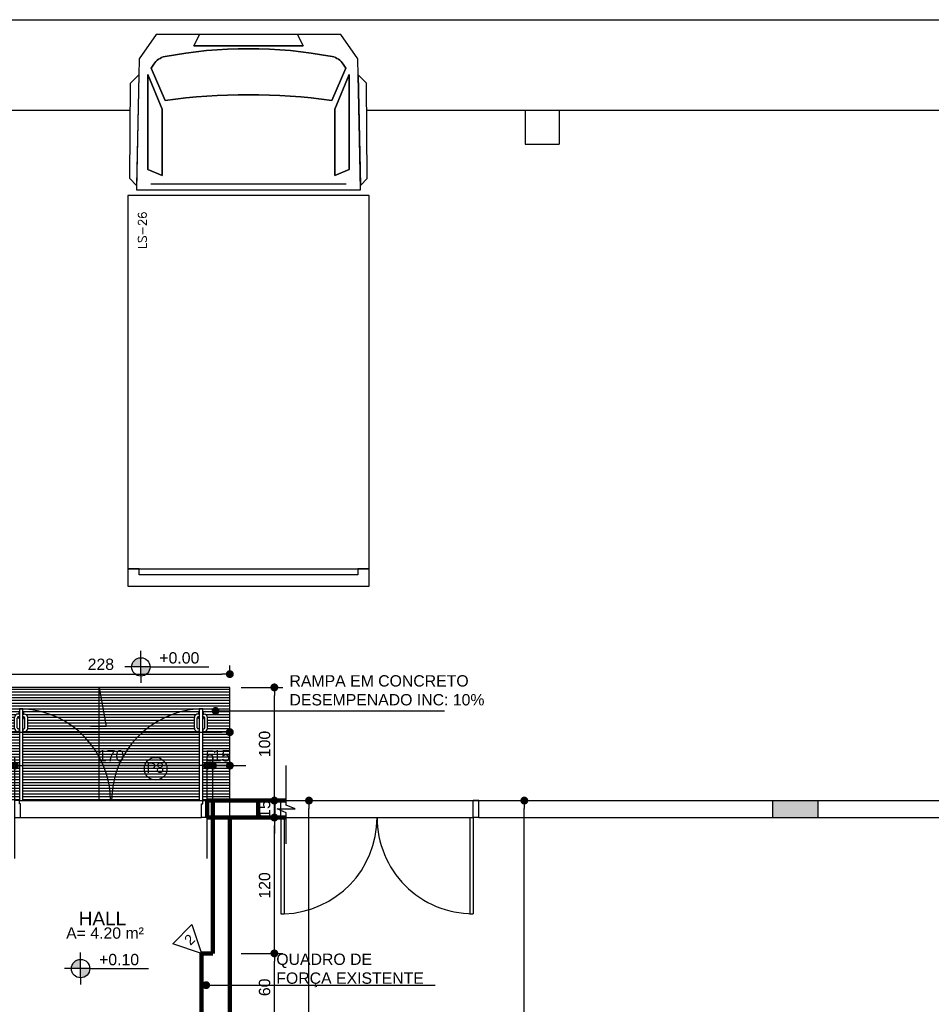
# Model space of a CAD drawing. Header units: metres. Extents: x -44 to 208, y -13 to 238.
# Tile 102 of 154: x -23 to -15, y 228 to 236. Entities that reach past the tile are written whole.
import ezdxf
from ezdxf.enums import TextEntityAlignment as Align

# ---------------------------------------------------------------- set-up
doc = ezdxf.new("R2010")
doc.units = ezdxf.units.M
doc.header["$MEASUREMENT"] = 0
doc.layers.add('ALV-ALT', color=7, linetype='Continuous', lineweight=90)
for name, color, linetype in [('CTA-GER', 35, 'Continuous'), ('ESQ-POR', 3, 'Continuous'), ('HTC-EST', 253, 'Continuous'), ('HTC-PIS', 8, 'Continuous'), ('PAREDES', 4, 'Continuous'), ('PIS-DSN', 40, 'Continuous'), ('SMB-GER', 9, 'Continuous'), ('TXT-AMB', 25, 'Continuous'), ('TXT-ESP', 40, 'Continuous')]:
    doc.layers.add(name, color=color, linetype=linetype)
doc.styles.add('20--4-0', font='romans.shx', dxfattribs={"height": 0.08})
doc.styles.add('ARIAL', font='arial.ttf')
doc.styles.add('Griffe', font='arial.ttf')
doc.styles.add('Texto Ambiente 1-50', font='arial.ttf', dxfattribs={"height": 0.12})
doc.styles.add('Texto Cota', font='arial.ttf')
doc.styles.add('Texto Especificacao 1-50', font='arial.ttf', dxfattribs={"height": 0.1})
doc.dimstyles.new('ARQ-1-50', dxfattribs={"dimscale": 0, "dimtxt": 0.1, "dimasz": 0.07, "dimexe": 0.075, "dimexo": 0.1, "dimgap": 0.035, "dimtad": 1, "dimdec": 0, "dimlfac": 100, "dimzin": 1, "dimdsep": 46, "dimtxsty": 'Texto Cota', "dimblk": 'DOT', "dimcen": 0.1, "dimclrd": 256, "dimclre": 256, "dimclrt": 15, "dimaunit": 1, "dimadec": 0, "dimazin": 0, "dimtfac": 1.8, "dimtdec": 0, "dimtix": 1, "dimtmove": 2, "dimatfit": 1, "dimldrblk": 'DOT', "dimfxl": 1, "dimtolj": 1, "dimtzin": 4, "dimlwd": -1, "dimarcsym": 0})

# ---------------------------------------------------------------- blocks, each defined once
blk = doc.blocks.new('ENTORNO')
at = {"layer": 'HTC-EST'}
blk.add_hatch(color=256, dxfattribs=at).paths.add_polyline_path([(115.1091, -4.2594), (115.1091, -4.4094), (115.5091, -4.4094), (115.5091, -4.2594)])
for p, q in [((93.3591, 2.6406), (132.8091, 2.6406)), ((108.0291, 1.8406), (109.4283, 1.8406)), ((111.5198, 1.8406), (132.7591, 1.8406)), ((112.9191, 1.8406), (113.2191, 1.8406)), ((112.9191, 1.8406), (112.9191, 1.5406)), ((113.2191, 1.8406), (113.2191, 1.5406)), ((112.9191, 1.5406), (113.2191, 1.5406)), ((109.6105, 1.189), (111.3377, 1.189)), ((110.7091, -4.4094), (110.7091, -4.2594)), ((110.7091, -4.2594), (110.7591, -4.2594)), ((110.7591, -4.2594), (112.4591, -4.2594)), ((110.7591, -4.4094), (110.7591, -4.2594)), ((112.4591, -4.4094), (112.4591, -4.2594)), ((112.5091, -4.2594), (112.4591, -4.2594)), ((112.5091, -4.2594), (119.6091, -4.2594)), ((112.5091, -4.4094), (112.5091, -4.2594)), ((115.1091, -4.4094), (115.1091, -4.2594)), ((115.5091, -4.4094), (115.5091, -4.2594)), ((110.7091, -4.4094), (110.7591, -4.4094)), ((110.7591, -4.4094), (110.7891, -4.4094)), ((110.7591, -4.4094), (110.7591, -5.2594)), ((110.7891, -4.4094), (112.4591, -4.41)), ((110.7891, -4.4094), (110.7891, -5.2594)), ((112.4291, -4.41), (112.4591, -4.41)), ((112.4291, -4.41), (112.4291, -5.26)), ((112.5091, -4.4094), (112.4591, -4.4094)), ((112.4591, -4.41), (112.4591, -5.26)), ((112.5091, -4.4094), (117.7091, -4.4094)), ((114.5271, -4.4094), (114.6771, -4.4094)), ((110.7591, -5.2594), (110.7891, -5.2594)), ((112.4291, -5.26), (112.4591, -5.26))]:
    blk.add_line(p, q, dxfattribs=at)
for points in [[(111.4647, 1.1382), (111.4554, 1.5855), (111.4413, 2.2916), (111.4412, 2.2956), (111.2889, 2.5105), (110.9059, 2.5105), (110.9567, 2.4099), (109.9915, 2.4099), (110.0423, 2.5105), (109.6593, 2.5105), (109.5069, 2.2956), (109.5068, 2.2916), (109.4927, 1.5855), (109.4835, 1.1382)], [(110.9567, 2.4099), (110.9059, 2.5105), (110.4741, 2.5105), (110.0423, 2.5105), (109.9915, 2.4099)], [(109.4242, 1.2364), (109.4299, 2.0805), (109.5041, 2.1547), (109.4842, 1.1763)], [(109.7121, 1.2652), (109.7121, 1.851), (109.5851, 2.1558), (109.5851, 1.316)], [(109.5851, 2.1558), (109.7121, 1.851), (109.7121, 1.2652), (109.5851, 1.316)], [(111.3631, 1.316), (111.3631, 2.1558), (111.2361, 1.851), (111.2361, 1.2652)], [(111.3631, 2.1558), (111.3631, 1.316), (111.2361, 1.2652), (111.2361, 1.851)], [(111.5239, 1.2364), (111.5182, 2.0805), (111.444, 2.1547), (111.4639, 1.1763)], [(111.5409, -2.2126), (111.5409, 1.0874), (109.4073, 1.0874), (109.4073, -2.2126)], [(111.5409, -2.365), (111.5409, -2.2126), (111.4901, -2.2126), (111.4393, -2.2126), (111.4393, -2.2634), (109.5089, -2.2634), (109.5089, -2.2126), (109.4581, -2.2126), (109.4073, -2.2126), (109.4073, -2.365)]]:
    blk.add_lwpolyline(points, close=True, dxfattribs=at)
for points in [[(111.2107, 1.9272), (111.3333, 2.2134), (111.3121, 2.2468, 0.206787), (111.2121, 2.3147, 0.094486), (109.7361, 2.3147, 0.206787), (109.636, 2.2468), (109.6148, 2.2134), (109.7375, 1.9272, -0.068966)], [(109.7361, 2.3147, -0.094486), (111.2121, 2.3147, -0.206787), (111.3121, 2.2468), (111.3333, 2.2134), (111.2107, 1.9272, 0.068966), (109.7375, 1.9272), (109.6148, 2.2134), (109.636, 2.2468, -0.206787)]]:
    blk.add_lwpolyline(points, format="xyb", close=True, dxfattribs=at)
for centre, radius, start, end in [((110.7591, -4.4094), 0.8512, 272.01977, 0), ((112.4591, -4.41), 0.8488, 179.95472, 270)]:
    blk.add_arc(centre, radius, start, end, dxfattribs=at)
at = {"layer": 'HTC-EST', "style": '20--4-0', "text_generation_flag": 6}
blk.add_text('LS-26', height=0.075, rotation=270, dxfattribs=at).set_placement((109.5732, 0.6143))
blk = doc.blocks.new('PORTA 1.60X2.10 DUPLA')
at = {"layer": 'ESQ-POR'}
for p, q in [((-103.6934, 43.2764), (-103.6434, 43.2764)), ((-103.6434, 43.2764), (-103.6434, 43.1564)), ((-102.0434, 43.2764), (-102.0434, 43.1564)), ((-101.9934, 43.2764), (-102.0434, 43.2764)), ((-103.6434, 43.1564), (-103.6534, 43.1564)), ((-103.6534, 43.1564), (-103.6534, 43.1264)), ((-102.0434, 43.1564), (-102.0334, 43.1564)), ((-102.0334, 43.1564), (-102.0334, 43.1264)), ((-103.6534, 43.1264), (-103.6934, 43.1264)), ((-103.6234, 43.1264), (-103.6534, 43.1264)), ((-103.6534, 43.1264), (-103.6534, 42.3164)), ((-103.6234, 42.3164), (-103.6234, 43.1264)), ((-102.0334, 43.1264), (-102.0634, 43.1264)), ((-102.0634, 43.1264), (-102.0634, 42.3164)), ((-102.0334, 42.3164), (-102.0334, 43.1264)), ((-102.0334, 43.1264), (-101.9934, 43.1264)), ((-103.6967, 42.487), (-103.6967, 42.3919)), ((-103.6721, 42.4821), (-103.6721, 42.3966)), ((-103.6542, 42.517), (-103.6667, 42.517)), ((-103.6542, 42.4921), (-103.6621, 42.4921)), ((-103.6542, 42.4921), (-103.6542, 42.517)), ((-103.6226, 42.517), (-103.6101, 42.517)), ((-103.6226, 42.4921), (-103.6226, 42.517)), ((-103.6226, 42.4921), (-103.6147, 42.4921)), ((-103.6047, 42.4821), (-103.6047, 42.3966)), ((-103.5801, 42.487), (-103.5801, 42.3919)), ((-102.1067, 42.487), (-102.1067, 42.3919)), ((-102.0821, 42.4821), (-102.0821, 42.3966)), ((-102.0642, 42.517), (-102.0767, 42.517)), ((-102.0642, 42.4921), (-102.0721, 42.4921)), ((-102.0642, 42.4921), (-102.0642, 42.517)), ((-102.0326, 42.4921), (-102.0326, 42.517)), ((-102.0326, 42.517), (-102.0201, 42.517)), ((-102.0326, 42.4921), (-102.0247, 42.4921)), ((-102.0147, 42.4821), (-102.0147, 42.3966)), ((-101.9901, 42.487), (-101.9901, 42.3919)), ((-103.659, 42.3866), (-103.6621, 42.3866)), ((-103.6534, 42.4), (-103.6594, 42.4)), ((-103.6594, 42.4), (-103.6594, 42.3866)), ((-103.6234, 42.4), (-103.6174, 42.4)), ((-103.6178, 42.3866), (-103.6147, 42.3866)), ((-103.6174, 42.4), (-103.6174, 42.3866)), ((-102.069, 42.3866), (-102.0721, 42.3866)), ((-102.0694, 42.4), (-102.0694, 42.3866)), ((-102.0634, 42.4), (-102.0694, 42.4)), ((-102.0334, 42.4), (-102.0274, 42.4)), ((-102.0278, 42.3866), (-102.0247, 42.3866)), ((-102.0274, 42.4), (-102.0274, 42.3866)), ((-103.659, 42.3619), (-103.6667, 42.3619)), ((-103.659, 42.3492), (-103.659, 42.3619)), ((-103.6534, 42.3492), (-103.659, 42.3492)), ((-103.6534, 42.3164), (-103.6234, 42.3164)), ((-103.6234, 42.3492), (-103.6178, 42.3492)), ((-103.6178, 42.3492), (-103.6178, 42.3619)), ((-103.6178, 42.3619), (-103.6101, 42.3619)), ((-102.069, 42.3619), (-102.0767, 42.3619)), ((-102.069, 42.3492), (-102.069, 42.3619)), ((-102.0634, 42.3492), (-102.069, 42.3492)), ((-102.0634, 42.3164), (-102.0334, 42.3164)), ((-102.0334, 42.3492), (-102.0278, 42.3492)), ((-102.0278, 42.3619), (-102.0201, 42.3619)), ((-102.0278, 42.3492), (-102.0278, 42.3619))]:
    blk.add_line(p, q, dxfattribs=at)
for centre, radius, start, end in [((-103.6661, 43.1335), 0.8183, 272.99026, 359.49822), ((-102.0252, 43.1287), 0.8132, 180.16307, 267.30577), ((-103.6667, 42.487), 0.03, 90, 180), ((-103.6621, 42.4821), 0.01, 90, 180), ((-103.6147, 42.4821), 0.01, 0, 90), ((-103.6101, 42.487), 0.03, 0, 90), ((-102.0767, 42.487), 0.03, 90, 180), ((-102.0721, 42.4821), 0.01, 90, 180), ((-102.0247, 42.4821), 0.01, 0, 90), ((-102.0201, 42.487), 0.03, 0, 90), ((-103.6667, 42.3919), 0.03, 180, 270), ((-103.6621, 42.3966), 0.01, 180, 270), ((-103.6147, 42.3966), 0.01, 270, 0), ((-103.6101, 42.3919), 0.03, 270, 0), ((-102.0767, 42.3919), 0.03, 180, 270), ((-102.0721, 42.3966), 0.01, 180, 270), ((-102.0247, 42.3966), 0.01, 270, 0), ((-102.0201, 42.3919), 0.03, 270, 0)]:
    blk.add_arc(centre, radius, start, end, dxfattribs=at)
blk = doc.blocks.new('Nivel')
h = blk.add_hatch(color=256)
h.paths.add_polyline_path([(0, 0), (0, 0.0813, 0.414214), (-0.0813, 0)])
h.paths.add_polyline_path([(0.0813, 0), (0, 0), (0, -0.0813, 0.414214)])
for p, q in [((0, -0.0813), (0, 0.1418)), ((0.0813, 0), (-0.1418, 0)), ((0.0813, 0), (0.5995, 0)), ((0, -0.0813), (0, -0.1418))]:
    blk.add_line(p, q)
blk.add_circle((0, 0), 0.0813)
at = {"style": 'Griffe'}
blk.add_attdef('NIVEL', text='', height=0.1, dxfattribs=at).set_placement((0.3404, 0), align=Align.BOTTOM_CENTER)
blk = doc.blocks.new('_DOT')
at = {"color": 0, "linetype": 'ByBlock'}
blk.add_line((-0.5, 0), (-1, 0), dxfattribs=at)
at = {"color": 0, "linetype": 'ByBlock', "const_width": 0.5}
blk.add_lwpolyline([(-0.25, 0, 1), (0.25, 0, 1)], format="xyb", close=True, dxfattribs=at)
blk = doc.blocks.new('*D4175')
at = {"layer": 'CTA-GER', "lineweight": -2, "transparency": 16777216}
for p, q in [((-21.05, 228.1641), (-20.6817, 228.1641)), ((-21.05, 227.5641), (-20.6817, 227.5641))]:
    blk.add_line(p, q, dxfattribs=at)
at = {"layer": 'CTA-GER', "transparency": 16777216}
blk.add_line((-20.7567, 227.6341), (-20.7567, 228.0941), dxfattribs=at)
at = {"layer": 'Defpoints', "color": 0, "transparency": 16777216}
for p in [(-21.15, 228.1641), (-20.7567, 228.1641), (-21.15, 227.5641)]:
    blk.add_point(p, dxfattribs=at)
at = {"layer": 'CTA-GER', "transparency": 16777216, "xscale": 0.07, "yscale": 0.07, "zscale": 0.07}
for p, rotation in [((-20.7567, 228.1641), 90), ((-20.7567, 227.5641), 270)]:
    blk.add_blockref('_DOT', p, dxfattribs=dict(at, rotation=rotation))
at = {"layer": 'CTA-GER', "color": 15, "transparency": 16777216, "insert": (-20.8427, 227.8641), "char_height": 0.1, "attachment_point": 5, "rotation": 90, "style": 'Texto Cota'}
blk.add_mtext('\\A1;60', dxfattribs=at)
blk = doc.blocks.new('*D4176')
at = {"layer": 'CTA-GER', "lineweight": -2, "transparency": 16777216}
for p, q in [((-21.05, 229.3641), (-20.6817, 229.3641)), ((-21.05, 228.1641), (-20.6817, 228.1641))]:
    blk.add_line(p, q, dxfattribs=at)
at = {"layer": 'CTA-GER', "transparency": 16777216}
blk.add_line((-20.7567, 228.2341), (-20.7567, 229.2941), dxfattribs=at)
at = {"layer": 'Defpoints', "color": 0, "transparency": 16777216}
for p in [(-21.15, 229.3641), (-20.7567, 229.3641), (-21.15, 228.1641)]:
    blk.add_point(p, dxfattribs=at)
at = {"layer": 'CTA-GER', "transparency": 16777216, "xscale": 0.07, "yscale": 0.07, "zscale": 0.07}
for p, rotation in [((-20.7567, 229.3641), 90), ((-20.7567, 228.1641), 270)]:
    blk.add_blockref('_DOT', p, dxfattribs=dict(at, rotation=rotation))
at = {"layer": 'CTA-GER', "color": 15, "transparency": 16777216, "insert": (-20.8427, 228.7641), "char_height": 0.1, "attachment_point": 5, "rotation": 90, "style": 'Texto Cota'}
blk.add_mtext('\\A1;120', dxfattribs=at)
blk = doc.blocks.new('*D4177')
at = {"layer": 'CTA-GER', "transparency": 16777216}
for p, q in [((-20.7567, 229.5841), (-20.7567, 229.6541)), ((-20.7567, 229.3641), (-20.7567, 229.5141)), ((-20.7567, 229.2941), (-20.7567, 229.2241))]:
    blk.add_line(p, q, dxfattribs=at)
at = {"layer": 'CTA-GER', "lineweight": -2, "transparency": 16777216}
for p, q in [((-21.05, 229.5141), (-20.6817, 229.5141)), ((-21.05, 229.3641), (-20.6817, 229.3641))]:
    blk.add_line(p, q, dxfattribs=at)
at = {"layer": 'Defpoints', "color": 0, "transparency": 16777216}
for p in [(-21.15, 229.5141), (-20.7567, 229.5141), (-21.15, 229.3641)]:
    blk.add_point(p, dxfattribs=at)
at = {"layer": 'CTA-GER', "transparency": 16777216, "xscale": 0.07, "yscale": 0.07, "zscale": 0.07}
for p, rotation in [((-20.7567, 229.5141), 270), ((-20.7567, 229.3641), 90)]:
    blk.add_blockref('_DOT', p, dxfattribs=dict(at, rotation=rotation))
at = {"layer": 'CTA-GER', "color": 15, "transparency": 16777216, "insert": (-20.8427, 229.4391), "char_height": 0.1, "attachment_point": 5, "rotation": 90, "style": 'Texto Cota'}
blk.add_mtext('\\A1;15', dxfattribs=at)
blk = doc.blocks.new('*D4141')
at = {"layer": 'CTA-GER', "lineweight": -2, "transparency": 16777216}
for p, q in [((-21.05, 229.5141), (-20.3756, 229.5141)), ((-21.05, 216.5141), (-20.3756, 216.5141))]:
    blk.add_line(p, q, dxfattribs=at)
at = {"layer": 'CTA-GER', "transparency": 16777216}
blk.add_line((-20.4506, 216.5841), (-20.4506, 229.4441), dxfattribs=at)
at = {"layer": 'Defpoints', "color": 0, "transparency": 16777216}
for p in [(-21.15, 229.5141), (-20.4506, 229.5141), (-21.15, 216.5141)]:
    blk.add_point(p, dxfattribs=at)
at = {"layer": 'CTA-GER', "transparency": 16777216, "xscale": 0.07, "yscale": 0.07, "zscale": 0.07}
for p, rotation in [((-20.4506, 229.5141), 90), ((-20.4506, 216.5141), 270)]:
    blk.add_blockref('_DOT', p, dxfattribs=dict(at, rotation=rotation))
at = {"layer": 'CTA-GER', "color": 15, "transparency": 16777216, "insert": (-20.5367, 223.0141), "char_height": 0.1, "attachment_point": 5, "rotation": 90, "style": 'Texto Cota'}
blk.add_mtext('\\A1;1300', dxfattribs=at)
blk = doc.blocks.new('*D4143')
at = {"layer": 'CTA-GER', "lineweight": -2, "transparency": 16777216}
for p, q in [((-20.55, 229.5141), (-18.4723, 229.5141)), ((-18.55, 210.3641), (-18.4723, 210.3641))]:
    blk.add_line(p, q, dxfattribs=at)
at = {"layer": 'CTA-GER', "transparency": 16777216}
blk.add_line((-18.5473, 210.4341), (-18.5473, 229.4441), dxfattribs=at)
at = {"layer": 'Defpoints', "color": 0, "transparency": 16777216}
for p in [(-20.65, 229.5141), (-18.5473, 229.5141), (-18.65, 210.3641)]:
    blk.add_point(p, dxfattribs=at)
at = {"layer": 'CTA-GER', "transparency": 16777216, "xscale": 0.07, "yscale": 0.07, "zscale": 0.07}
for p, rotation in [((-18.5473, 229.5141), 90), ((-18.5473, 210.3641), 270)]:
    blk.add_blockref('_DOT', p, dxfattribs=dict(at, rotation=rotation))
at = {"layer": 'CTA-GER', "color": 15, "transparency": 16777216, "insert": (-18.6334, 219.9391), "char_height": 0.1, "attachment_point": 5, "rotation": 90, "style": 'Texto Cota'}
blk.add_mtext('\\A1;1915', dxfattribs=at)
blk = doc.blocks.new('*D4144')
at = {"layer": 'CTA-GER', "lineweight": -2, "transparency": 16777216}
for p, q in [((-21.3, 228.8516), (-21.3, 229.898)), ((-21.15, 228.8516), (-21.15, 229.898))]:
    blk.add_line(p, q, dxfattribs=at)
at = {"layer": 'CTA-GER', "transparency": 16777216}
for p, q in [((-21.37, 229.823), (-21.44, 229.823)), ((-21.15, 229.823), (-21.3, 229.823)), ((-21.08, 229.823), (-21.01, 229.823))]:
    blk.add_line(p, q, dxfattribs=at)
at = {"layer": 'Defpoints', "color": 0, "transparency": 16777216}
for p in [(-21.3, 229.823), (-21.3, 228.7516), (-21.15, 228.7516)]:
    blk.add_point(p, dxfattribs=at)
at = {"layer": 'CTA-GER', "transparency": 16777216, "xscale": 0.07, "yscale": 0.07, "zscale": 0.07}
blk.add_blockref('_DOT', (-21.3, 229.823), dxfattribs=at)
at = {"layer": 'CTA-GER', "transparency": 16777216, "xscale": 0.07, "yscale": 0.07, "zscale": 0.07, "rotation": 180}
blk.add_blockref('_DOT', (-21.15, 229.823), dxfattribs=at)
at = {"layer": 'CTA-GER', "color": 15, "transparency": 16777216, "insert": (-21.225, 229.9091), "char_height": 0.1, "attachment_point": 5, "style": 'Texto Cota'}
blk.add_mtext('\\A1;15', dxfattribs=at)
blk = doc.blocks.new('*D4145')
at = {"layer": 'CTA-GER', "lineweight": -2, "transparency": 16777216}
for p, q in [((-21.35, 229.0016), (-21.35, 229.898)), ((-21.3, 228.8516), (-21.3, 229.898))]:
    blk.add_line(p, q, dxfattribs=at)
at = {"layer": 'CTA-GER', "transparency": 16777216}
for p, q in [((-21.42, 229.823), (-21.49, 229.823)), ((-21.3, 229.823), (-21.35, 229.823)), ((-21.23, 229.823), (-21.16, 229.823))]:
    blk.add_line(p, q, dxfattribs=at)
at = {"layer": 'Defpoints', "color": 0, "transparency": 16777216}
for p in [(-21.35, 229.823), (-21.35, 228.9016), (-21.3, 228.7516)]:
    blk.add_point(p, dxfattribs=at)
at = {"layer": 'CTA-GER', "transparency": 16777216, "xscale": 0.07, "yscale": 0.07, "zscale": 0.07}
blk.add_blockref('_DOT', (-21.35, 229.823), dxfattribs=at)
at = {"layer": 'CTA-GER', "transparency": 16777216, "xscale": 0.07, "yscale": 0.07, "zscale": 0.07, "rotation": 180}
blk.add_blockref('_DOT', (-21.3, 229.823), dxfattribs=at)
at = {"layer": 'CTA-GER', "color": 15, "transparency": 16777216, "insert": (-21.325, 229.9089), "char_height": 0.1, "attachment_point": 5, "style": 'Texto Cota'}
blk.add_mtext('\\A1;5', dxfattribs=at)
blk = doc.blocks.new('*D4146')
at = {"layer": 'CTA-GER', "lineweight": -2, "transparency": 16777216}
for p, q in [((-23.05, 229.0016), (-23.05, 229.898)), ((-21.35, 229.0016), (-21.35, 229.898))]:
    blk.add_line(p, q, dxfattribs=at)
at = {"layer": 'CTA-GER', "transparency": 16777216}
blk.add_line((-21.42, 229.823), (-22.98, 229.823), dxfattribs=at)
at = {"layer": 'Defpoints', "color": 0, "transparency": 16777216}
for p in [(-23.05, 229.823), (-23.05, 228.9016), (-21.35, 228.9016)]:
    blk.add_point(p, dxfattribs=at)
at = {"layer": 'CTA-GER', "transparency": 16777216, "xscale": 0.07, "yscale": 0.07, "zscale": 0.07, "rotation": 180}
blk.add_blockref('_DOT', (-23.05, 229.823), dxfattribs=at)
at = {"layer": 'CTA-GER', "transparency": 16777216, "xscale": 0.07, "yscale": 0.07, "zscale": 0.07}
blk.add_blockref('_DOT', (-21.35, 229.823), dxfattribs=at)
at = {"layer": 'CTA-GER', "color": 15, "transparency": 16777216, "insert": (-22.2, 229.9091), "char_height": 0.1, "attachment_point": 5, "style": 'Texto Cota'}
blk.add_mtext('\\A1;170', dxfattribs=at)
blk = doc.blocks.new('*D4153')
at = {"layer": 'CTA-GER', "lineweight": -2, "transparency": 16777216}
for p, q in [((-31.3, 229.0016), (-31.3, 230.1942)), ((-21.15, 229.0016), (-21.15, 230.1942))]:
    blk.add_line(p, q, dxfattribs=at)
at = {"layer": 'CTA-GER', "transparency": 16777216}
blk.add_line((-31.23, 230.1192), (-21.22, 230.1192), dxfattribs=at)
at = {"layer": 'Defpoints', "color": 0, "transparency": 16777216}
for p in [(-21.15, 230.1192), (-31.3, 228.9016), (-21.15, 228.9016)]:
    blk.add_point(p, dxfattribs=at)
at = {"layer": 'CTA-GER', "transparency": 16777216, "xscale": 0.07, "yscale": 0.07, "zscale": 0.07, "rotation": 180}
blk.add_blockref('_DOT', (-31.3, 230.1192), dxfattribs=at)
at = {"layer": 'CTA-GER', "transparency": 16777216, "xscale": 0.07, "yscale": 0.07, "zscale": 0.07}
blk.add_blockref('_DOT', (-21.15, 230.1192), dxfattribs=at)
at = {"layer": 'CTA-GER', "color": 15, "transparency": 16777216, "insert": (-26.225, 230.2053), "char_height": 0.1, "attachment_point": 5, "style": 'Texto Cota'}
blk.add_mtext('\\A1;1015', dxfattribs=at)
blk = doc.blocks.new('*D4465')
at = {"layer": 'CTA-GER', "lineweight": -2, "transparency": 16777216}
for p, q in [((-21.05, 230.5141), (-20.6817, 230.5141)), ((-21.05, 229.5141), (-20.6817, 229.5141))]:
    blk.add_line(p, q, dxfattribs=at)
at = {"layer": 'CTA-GER', "transparency": 16777216}
blk.add_line((-20.7567, 229.5841), (-20.7567, 230.4441), dxfattribs=at)
at = {"layer": 'Defpoints', "color": 0, "transparency": 16777216}
for p in [(-21.15, 230.5141), (-20.7567, 230.5141), (-21.15, 229.5141)]:
    blk.add_point(p, dxfattribs=at)
at = {"layer": 'CTA-GER', "transparency": 16777216, "xscale": 0.07, "yscale": 0.07, "zscale": 0.07}
for p, rotation in [((-20.7567, 230.5141), 90), ((-20.7567, 229.5141), 270)]:
    blk.add_blockref('_DOT', p, dxfattribs=dict(at, rotation=rotation))
at = {"layer": 'CTA-GER', "color": 15, "transparency": 16777216, "insert": (-20.8427, 230.0141), "char_height": 0.1, "attachment_point": 5, "rotation": 90, "style": 'Texto Cota'}
blk.add_mtext('\\A1;100', dxfattribs=at)
blk = doc.blocks.new('*D4466')
at = {"layer": 'CTA-GER', "lineweight": -2, "transparency": 16777216}
for p, q in [((-23.43, 230.6141), (-23.43, 230.7068)), ((-21.15, 230.6141), (-21.15, 230.7068))]:
    blk.add_line(p, q, dxfattribs=at)
at = {"layer": 'CTA-GER', "transparency": 16777216}
blk.add_line((-23.36, 230.6318), (-21.22, 230.6318), dxfattribs=at)
at = {"layer": 'Defpoints', "color": 0, "transparency": 16777216}
for p in [(-21.15, 230.6318), (-23.43, 230.5141), (-21.15, 230.5141)]:
    blk.add_point(p, dxfattribs=at)
at = {"layer": 'CTA-GER', "transparency": 16777216, "xscale": 0.07, "yscale": 0.07, "zscale": 0.07, "rotation": 180}
blk.add_blockref('_DOT', (-23.43, 230.6318), dxfattribs=at)
at = {"layer": 'CTA-GER', "transparency": 16777216, "xscale": 0.07, "yscale": 0.07, "zscale": 0.07}
blk.add_blockref('_DOT', (-21.15, 230.6318), dxfattribs=at)
at = {"layer": 'CTA-GER', "color": 15, "transparency": 16777216, "insert": (-22.29, 230.7178), "char_height": 0.1, "attachment_point": 5, "style": 'Texto Cota'}
blk.add_mtext('\\A1;228', dxfattribs=at)

msp = doc.modelspace()

# ---------------------------------------------------------------- hatches: boundary and pattern name
at = {"layer": 'HTC-PIS', "linetype": 'ByBlock'}
h = msp.add_hatch(dxfattribs=at)
h.set_pattern_fill('LINE', color=256, scale=0.2)
h.paths.add_polyline_path([(-21.42, 230.3241), (-21.39, 230.3241), (-21.39, 230.2913), (-21.3844, 230.2913), (-21.3844, 230.2786), (-21.3767, 230.2786, -0.414214), (-21.3467, 230.2486), (-21.3467, 230.1534, -0.414214), (-21.3767, 230.1234), (-21.39, 230.1234), (-21.39, 229.5141), (-21.35, 229.5141), (-21.15, 229.5141), (-21.15, 230.5141), (-23.43, 230.5141), (-23.43, 229.5141), (-23.05, 229.5141), (-23.01, 229.5141), (-23.01, 230.1234), (-23.0234, 230.1234, -0.414214), (-23.0534, 230.1534), (-23.0534, 230.2486, -0.414214), (-23.0234, 230.2786), (-23.0156, 230.2786), (-23.0156, 230.2913), (-23.01, 230.2913), (-23.01, 230.3241), (-22.98, 230.3241, -0.399681), (-22.205, 229.5141), (-22.1956, 229.5141, -0.396473)])
h.paths.add_polyline_path([(-21.42, 230.1234), (-21.4334, 230.1234, -0.414214), (-21.4634, 230.1534), (-21.4634, 230.2486, -0.414214), (-21.4334, 230.2786), (-21.4256, 230.2786), (-21.4256, 230.2913), (-21.42, 230.2913), (-21.42, 230.3241, 0.396473), (-22.1956, 229.5141), (-21.42, 229.5141)], flags=16)
h.paths.add_polyline_path([(-21.7058, 229.7957, -1), (-21.9058, 229.7957, -1)], flags=0)
h.paths.add_polyline_path([(-21.3325, 229.8053), (-21.1271, 229.8053), (-21.1271, 230.0114), (-21.3325, 230.0114)], flags=9)
h.paths.add_polyline_path([(-21.389, 229.8051), (-21.2613, 229.8051), (-21.2613, 230.0112), (-21.389, 230.0112)], flags=24)
h.paths.add_polyline_path([(-23.3426, 229.8054), (-23.1372, 229.8054), (-23.1372, 230.0114), (-23.3426, 230.0114)], flags=24)
h.paths.add_polyline_path([(-21.9083, 229.735), (-21.7086, 229.735), (-21.7086, 229.8729), (-21.9083, 229.8729)], flags=8)
h = msp.add_hatch(dxfattribs=at)
h.set_pattern_fill('LINE', color=256, scale=0.2)
h.paths.add_polyline_path([(-22.98, 230.3241), (-22.98, 230.2913), (-22.9744, 230.2913), (-22.9744, 230.2786), (-22.9667, 230.2786, -0.414214), (-22.9367, 230.2486), (-22.9367, 230.1534, -0.414214), (-22.9667, 230.1234), (-22.98, 230.1234), (-22.98, 229.5141), (-22.205, 229.5141, 0.399681)], flags=17)

# ---------------------------------------------------------------- linework, layer by layer
at = {"layer": 'ALV-ALT'}
for p, q in [((-21.35, 229.5141), (-21.35, 229.3641)), ((-21.35, 229.5141), (-20.65, 229.5141)), ((-21.3, 228.1641), (-21.3, 229.5141)), ((-20.9, 229.3641), (-20.9, 229.5141)), ((-21.35, 229.3641), (-20.65, 229.3641)), ((-21.15, 219.5141), (-21.15, 229.3641)), ((-21.4, 228.1641), (-21.3, 228.1641)), ((-21.4, 228.1641), (-21.4, 227.5641))]:
    msp.add_line(p, q, dxfattribs=at)
at = {"layer": 'PAREDES'}
msp.add_line((-20.9, 229.3641), (-20.9, 229.5141), dxfattribs=at)
at = {"layer": 'PIS-DSN'}
for p, q in [((-22.98, 229.5141), (-21.39, 229.5141)), ((-23, 229.3641), (-21.4, 229.3641))]:
    msp.add_line(p, q, dxfattribs=at)
for points in [[(-21.15, 229.5141), (-21.15, 230.5141), (-23.43, 230.5141)], [(-22.3053, 229.5141), (-22.3053, 230.5141), (-22.244, 230.1697), (-22.3789, 230.1657)], [(-20.6513, 229.1308), (-20.6513, 229.4055), (-20.7305, 229.4427), (-20.5721, 229.4427), (-20.6513, 229.4751), (-20.6513, 229.8229)]]:
    msp.add_lwpolyline(points, dxfattribs=at)
at = {"layer": 'TXT-ESP'}
msp.add_lwpolyline([(-21.6546, 228.249), (-21.4849, 228.4187), (-21.4, 228.1641), (-21.4, 228.1641)], close=True, dxfattribs=at)
msp.add_circle((-21.8058, 229.7957), 0.1, dxfattribs=at)

# ---------------------------------------------------------------- block references
msp.add_blockref('ENTORNO', (-131.4591, 233.7735))
at = {"layer": 'ESQ-POR', "rotation": 180}
msp.add_blockref('PORTA 1.60X2.10 DUPLA', (-125.0434, 272.6405), dxfattribs=at)
at = {"layer": 'SMB-GER'}
for p, values in [((-21.9367, 230.6953), {'NIVEL': '+0.00'}), ((-22.4694, 228.0295), {'NIVEL': '+0.10'})]:
    msp.add_blockref('Nivel', p, dxfattribs=at).add_auto_attribs(values)

# ---------------------------------------------------------------- texts
at = {"layer": 'TXT-AMB', "insert": (-22.4858, 228.5325), "char_height": 0.12, "width": 2.887209, "attachment_point": 1, "style": 'Texto Ambiente 1-50'}
msp.add_mtext('HALL ', dxfattribs=at)
at = {"layer": 'TXT-ESP', "style": 'ARIAL'}
msp.add_text('P8', height=0.09, dxfattribs=at).set_placement((-21.8085, 229.804), align=Align.MIDDLE)
at = {"layer": 'TXT-ESP', "style": 'Texto Especificacao 1-50'}
msp.add_text('A= 4.20 m²', height=0.1, dxfattribs=at).set_placement((-22.5968, 228.2936))
at = {"layer": 'TXT-ESP', "style": 'ARIAL'}
msp.add_text('2', height=0.09, rotation=45, dxfattribs=at).set_placement((-21.4987, 228.2295))
at = {"layer": 'TXT-ESP', "char_height": 0.1, "attachment_point": 1, "style": 'ARIAL'}
for s, insert, width in [('RAMPA EM CONCRETO DESEMPENADO INC: 10%', (-20.6227, 230.6219), 2.123566), ('QUADRO DE \\PFORÇA EXISTENTE', (-20.7393, 228.1622), 2.974864)]:
    msp.add_mtext(s, dxfattribs=dict(at, insert=insert, width=width))

# ---------------------------------------------------------------- dimensions: what is measured, and where the dimension line sits
at = {"layer": 'CTA-GER'}
for base, p1, p2, picture, middle in [((-21.15, 230.6318), (-23.43, 230.5141), (-21.15, 230.5141), '*D4466', (-22.29, 230.7178)), ((-21.15, 230.1192), (-31.3, 228.9016), (-21.15, 228.9016), '*D4153', (-26.225, 230.2053)), ((-23.05, 229.823), (-21.35, 228.9016), (-23.05, 228.9016), '*D4146', (-22.2, 229.9091)), ((-21.35, 229.823), (-21.3, 228.7516), (-21.35, 228.9016), '*D4145', (-21.325, 229.9089)), ((-21.3, 229.823), (-21.15, 228.7516), (-21.3, 228.7516), '*D4144', (-21.225, 229.9091))]:
    dim = msp.add_linear_dim(base=base, p1=p1, p2=p2, dimstyle='ARQ-1-50', override={"dimscale": 1}, dxfattribs=at)
    dim.commit()
    dim.dimension.update_dxf_attribs({"geometry": picture, "text_midpoint": middle})
for base, p1, p2, picture, middle in [((-20.7567, 230.5141), (-21.15, 229.5141), (-21.15, 230.5141), '*D4465', (-20.8427, 230.0141)), ((-20.7567, 229.5141), (-21.15, 229.3641), (-21.15, 229.5141), '*D4177', (-20.8427, 229.4391)), ((-20.4506, 229.5141), (-21.15, 216.5141), (-21.15, 229.5141), '*D4141', (-20.5367, 223.0141)), ((-18.5473, 229.5141), (-18.65, 210.3641), (-20.65, 229.5141), '*D4143', (-18.6334, 219.9391)), ((-20.7567, 229.3641), (-21.15, 228.1641), (-21.15, 229.3641), '*D4176', (-20.8427, 228.7641)), ((-20.7567, 228.1641), (-21.15, 227.5641), (-21.15, 228.1641), '*D4175', (-20.8427, 227.8641))]:
    dim = msp.add_linear_dim(base=base, p1=p1, p2=p2, angle=90, dimstyle='ARQ-1-50', override={"dimscale": 1}, dxfattribs=at)
    dim.commit()
    dim.dimension.update_dxf_attribs({"geometry": picture, "text_midpoint": middle})

# ---------------------------------------------------------------- leaders
for points in [[(-21.2766, 230.3065), (-20.6115, 230.3065), (-19.2532, 230.3065)], [(-21.3596, 227.8834), (-20.6945, 227.8834), (-19.3362, 227.8834)]]:
    msp.add_leader(points, dimstyle='ARQ-1-50', override={"dimscale": 1}, dxfattribs=at)

doc.saveas('drawing.dxf')
